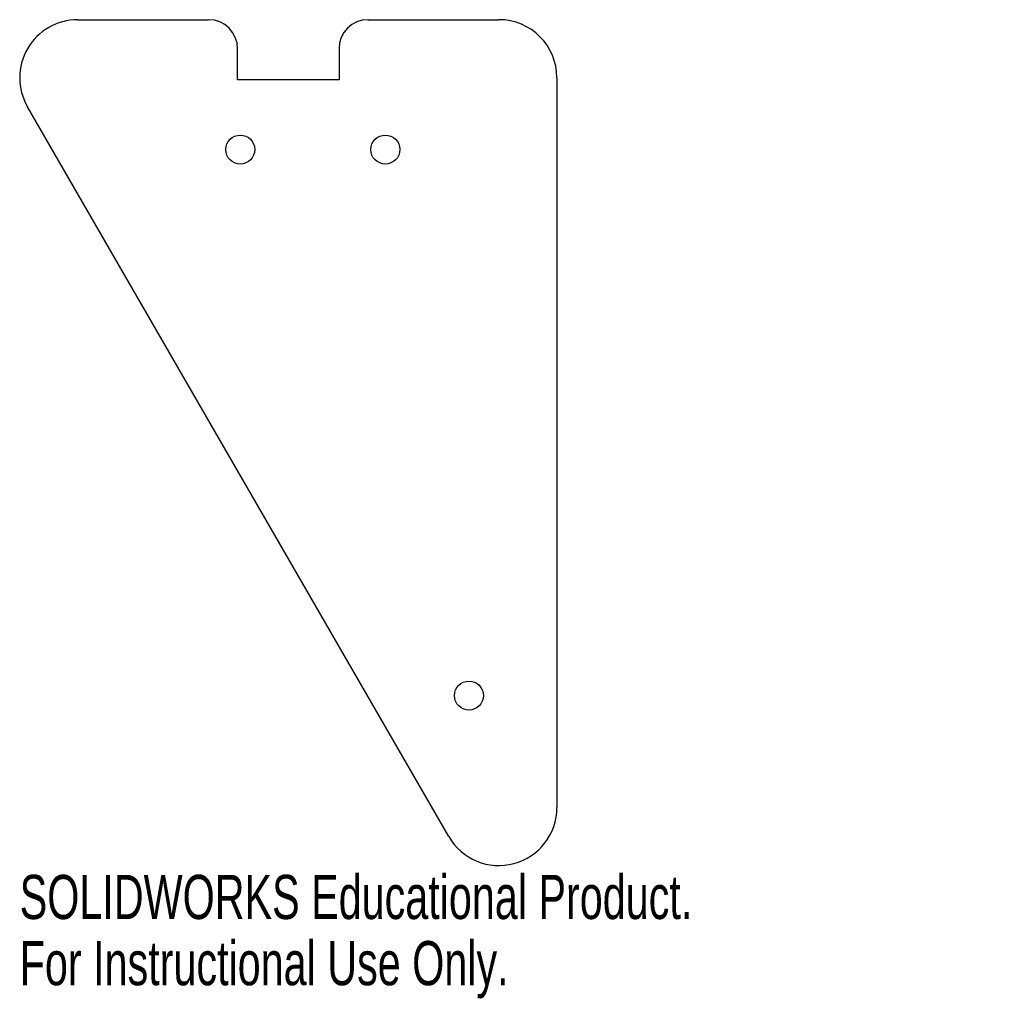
# Model space of a CAD drawing. Header units: inches. Extents: x -2.32 to 1.93, y -4.22 to 0.
import ezdxf

# ---------------------------------------------------------------- set-up
doc = ezdxf.new("R2010")
doc.units = ezdxf.units.IN
doc.header["$MEASUREMENT"] = 0
doc.styles.add('SLDTEXTSTYLE0', font='TXT', dxfattribs={"width": 0.7})

msp = doc.modelspace()

# ---------------------------------------------------------------- linework, layer by layer
at = {"color": 7, "linetype": 'Continuous', "lineweight": 25}
for p, q in [((-2.067, 0), (-1.5022, 0)), ((-0.8147, 0), (-0.25, 0)), ((-1.3772, -0.26), (-1.3772, -0.125)), ((-0.9397, -0.125), (-0.9397, -0.26)), ((0, -0.25), (0, -3.3971)), ((-0.9397, -0.26), (-1.3772, -0.26)), ((-0.4665, -3.5221), (-2.2835, -0.375))]:
    msp.add_line(p, q, dxfattribs=at)
for centre in [(-1.3655, -0.56), (-0.74, -0.56), (-0.3794, -2.9142)]:
    msp.add_circle(centre, 0.0625, dxfattribs=at)
for centre, radius, start, end in [((-2.067, -0.25), 0.25, 90, 210), ((-1.5022, -0.125), 0.125, 0, 90), ((-0.8147, -0.125), 0.125, 90, 180), ((-0.25, -0.25), 0.25, 0, 90), ((-0.25, -3.3971), 0.25, 210, 0)]:
    msp.add_arc(centre, radius, start, end, dxfattribs=at)

# ---------------------------------------------------------------- texts
at = {"color": 7, "linetype": 'Continuous', "char_height": 0.1903, "attachment_point": 1, "style": 'SLDTEXTSTYLE0'}
for s, insert in [('SOLIDWORKS Educational Product.', (-2.317, -3.6873)), ('For Instructional Use Only.', (-2.317, -3.9727))]:
    msp.add_mtext(s, dxfattribs=dict(at, insert=insert))

doc.saveas('drawing.dxf')
